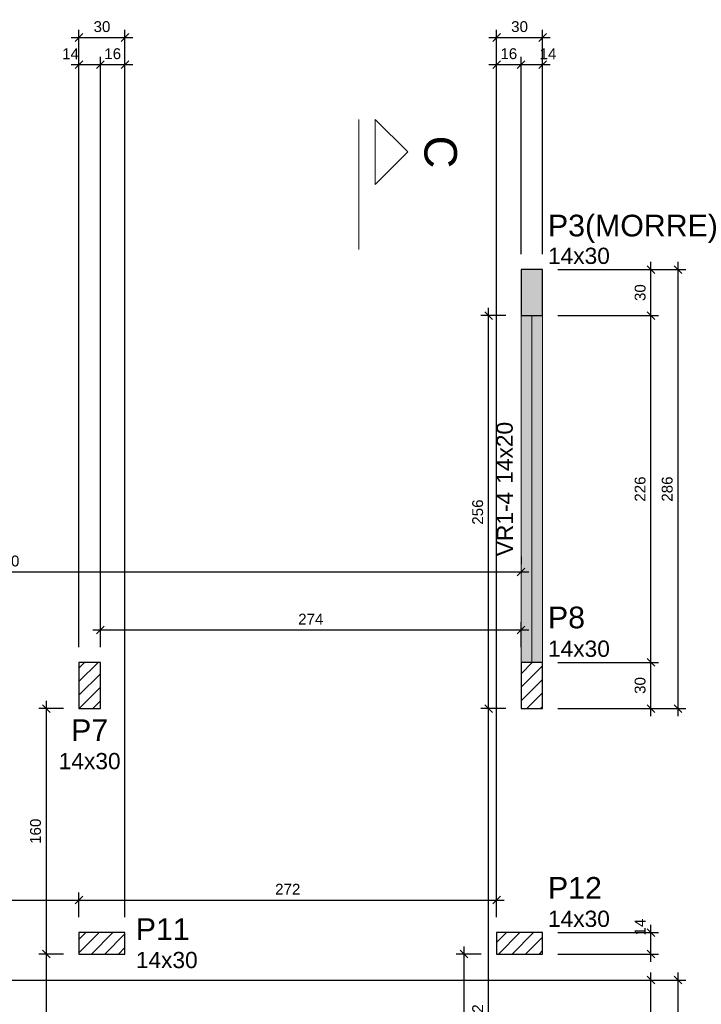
# Model space of a CAD drawing. Header units: millimetres. Extents: x 337 to 526, y -381 to -65.
# Tile 61 of 104: x 356 to 365, y -167 to -155. Entities that reach past the tile are written whole.
import ezdxf

# ---------------------------------------------------------------- set-up
doc = ezdxf.new("R2010")
doc.units = ezdxf.units.MM
doc.header["$MEASUREMENT"] = 0
doc.linetypes.add('DOT', pattern=[6.35, 0, -6.35])
doc.layers.get('0').update_dxf_attribs({"lineweight": 5})
for name, color, linetype, lineweight in [('FO-Cortes', 7, 'Continuous', 5), ('FO-Cotas', 5, 'Continuous', 5), ('FO-Eixos', 5, 'Continuous', 5), ('FO-Hachura pilar que morre', 106, 'Continuous', 5), ('FO-Hachura pilar que passa', 19, 'Continuous', 5), ('FO-Hachura viga', 43, 'Continuous', 5), ('FO-Pilares', 152, 'Continuous', 30), ('FO-Textos das vigas', 7, 'Continuous', 5), ('FO-Textos dos pilares', 7, 'Continuous', 5), ('FO-Vigas', 1, 'Continuous', 20)]:
    doc.layers.add(name, color=color, linetype=linetype, lineweight=lineweight)
doc.styles.add('Arial', font='arial.ttf')
doc.dimstyles.new('UM_50.000000', dxfattribs={"dimtxt": 0.18, "dimasz": 0.1, "dimexe": 0.1, "dimexo": 0.2, "dimgap": 0, "dimtad": 1, "dimtih": 1, "dimtoh": 1, "dimdec": 1, "dimlfac": 50, "dimzin": 0, "dimdsep": 46, "dimtxsty": 'Standard', "dimcen": 0.09, "dimdle": 0.1, "dimadec": 1, "dimazin": 2, "dimtfac": 1, "dimtdec": 4, "dimtofl": 0, "dimtmove": 0, "dimatfit": 3, "dimfxl": 1, "dimtolj": 1, "dimarcsym": 0})
pattern_1 = [(45, (341.53497, -212.47107), (-0.08838835, 0.08838835), [])]

# ---------------------------------------------------------------- blocks, each defined once
blk = doc.blocks.new('_Oblique')
at = {"color": 0, "linetype": 'ByBlock', "lineweight": -2}
blk.add_line((-0.5, -0.5), (0.5, 0.5), dxfattribs=at)
blk = doc.blocks.new('*D414')
at = {"layer": 'Defpoints', "color": 0, "transparency": 16777216}
for p in [(356.991, -155.136), (356.711, -162.928), (356.991, -162.928)]:
    blk.add_point(p, dxfattribs=at)
at = {"layer": 'FO-Cotas', "color": 0, "lineweight": -2, "transparency": 16777216}
for p, q in [((356.611, -155.136), (357.091, -155.136)), ((356.711, -162.728), (356.711, -155.036)), ((356.991, -162.728), (356.991, -155.036))]:
    blk.add_line(p, q, dxfattribs=at)
at = {"layer": 'FO-Cotas', "color": 0, "lineweight": -2, "transparency": 16777216, "xscale": 0.1, "yscale": 0.1, "zscale": 0.1, "rotation": 180}
blk.add_blockref('_Oblique', (356.711, -155.136), dxfattribs=at)
at = {"layer": 'FO-Cotas', "color": 0, "lineweight": -2, "transparency": 16777216, "xscale": 0.1, "yscale": 0.1, "zscale": 0.1}
blk.add_blockref('_Oblique', (356.991, -155.136), dxfattribs=at)
at = {"layer": 'FO-Cotas', "color": 7, "transparency": 16777216, "insert": (356.601, -154.995), "char_height": 0.1412, "attachment_point": 5, "rotation": 0.0057, "style": 'Arial'}
blk.add_mtext('\\A1;14', dxfattribs=at)
blk = doc.blocks.new('*D415')
at = {"layer": 'Defpoints', "color": 0, "transparency": 16777216}
for p in [(357.311, -155.136), (356.991, -162.928), (357.311, -166.448)]:
    blk.add_point(p, dxfattribs=at)
at = {"layer": 'FO-Cotas', "color": 0, "lineweight": -2, "transparency": 16777216}
for p, q in [((356.891, -155.136), (357.411, -155.136)), ((356.991, -162.728), (356.991, -155.036)), ((357.311, -166.248), (357.311, -155.036))]:
    blk.add_line(p, q, dxfattribs=at)
at = {"layer": 'FO-Cotas', "color": 0, "lineweight": -2, "transparency": 16777216, "xscale": 0.1, "yscale": 0.1, "zscale": 0.1, "rotation": 180}
blk.add_blockref('_Oblique', (356.991, -155.136), dxfattribs=at)
at = {"layer": 'FO-Cotas', "color": 0, "lineweight": -2, "transparency": 16777216, "xscale": 0.1, "yscale": 0.1, "zscale": 0.1}
blk.add_blockref('_Oblique', (357.311, -155.136), dxfattribs=at)
at = {"layer": 'FO-Cotas', "color": 7, "transparency": 16777216, "insert": (357.151, -154.995), "char_height": 0.1412, "attachment_point": 5, "rotation": 0.0057, "style": 'Arial'}
blk.add_mtext('\\A1;16', dxfattribs=at)
blk = doc.blocks.new('*D417')
at = {"layer": 'Defpoints', "color": 0, "transparency": 16777216}
for p in [(362.471, -155.136), (362.471, -157.808), (362.151, -166.448)]:
    blk.add_point(p, dxfattribs=at)
at = {"layer": 'FO-Cotas', "color": 0, "lineweight": -2, "transparency": 16777216}
for p, q in [((362.051, -155.136), (362.571, -155.136)), ((362.151, -166.248), (362.151, -155.036)), ((362.471, -157.608), (362.471, -155.036))]:
    blk.add_line(p, q, dxfattribs=at)
at = {"layer": 'FO-Cotas', "color": 0, "lineweight": -2, "transparency": 16777216, "xscale": 0.1, "yscale": 0.1, "zscale": 0.1, "rotation": 180}
blk.add_blockref('_Oblique', (362.151, -155.136), dxfattribs=at)
at = {"layer": 'FO-Cotas', "color": 0, "lineweight": -2, "transparency": 16777216, "xscale": 0.1, "yscale": 0.1, "zscale": 0.1}
blk.add_blockref('_Oblique', (362.471, -155.136), dxfattribs=at)
at = {"layer": 'FO-Cotas', "color": 7, "transparency": 16777216, "insert": (362.311, -154.995), "char_height": 0.1412, "attachment_point": 5, "rotation": 0.0057, "style": 'Arial'}
blk.add_mtext('\\A1;16', dxfattribs=at)
blk = doc.blocks.new('*D418')
at = {"layer": 'Defpoints', "color": 0, "transparency": 16777216}
for p in [(362.751, -155.136), (362.471, -157.808), (362.751, -157.808)]:
    blk.add_point(p, dxfattribs=at)
at = {"layer": 'FO-Cotas', "color": 0, "lineweight": -2, "transparency": 16777216}
for p, q in [((362.371, -155.136), (362.851, -155.136)), ((362.471, -157.608), (362.471, -155.036)), ((362.751, -157.608), (362.751, -155.036))]:
    blk.add_line(p, q, dxfattribs=at)
at = {"layer": 'FO-Cotas', "color": 0, "lineweight": -2, "transparency": 16777216, "xscale": 0.1, "yscale": 0.1, "zscale": 0.1, "rotation": 180}
blk.add_blockref('_Oblique', (362.471, -155.136), dxfattribs=at)
at = {"layer": 'FO-Cotas', "color": 0, "lineweight": -2, "transparency": 16777216, "xscale": 0.1, "yscale": 0.1, "zscale": 0.1}
blk.add_blockref('_Oblique', (362.751, -155.136), dxfattribs=at)
at = {"layer": 'FO-Cotas', "color": 7, "transparency": 16777216, "insert": (362.821, -154.995), "char_height": 0.1412, "attachment_point": 5, "rotation": 0.0057, "style": 'Arial'}
blk.add_mtext('\\A1;14', dxfattribs=at)
blk = doc.blocks.new('*D420')
at = {"layer": 'Defpoints', "color": 0, "transparency": 16777216}
for p in [(357.311, -154.783), (356.711, -162.928), (357.311, -166.448)]:
    blk.add_point(p, dxfattribs=at)
at = {"layer": 'FO-Cotas', "color": 0, "lineweight": -2, "transparency": 16777216}
for p, q in [((356.711, -162.728), (356.711, -154.683)), ((357.311, -166.248), (357.311, -154.683)), ((356.611, -154.783), (357.411, -154.783))]:
    blk.add_line(p, q, dxfattribs=at)
at = {"layer": 'FO-Cotas', "color": 0, "lineweight": -2, "transparency": 16777216, "xscale": 0.1, "yscale": 0.1, "zscale": 0.1, "rotation": 180}
blk.add_blockref('_Oblique', (356.711, -154.783), dxfattribs=at)
at = {"layer": 'FO-Cotas', "color": 0, "lineweight": -2, "transparency": 16777216, "xscale": 0.1, "yscale": 0.1, "zscale": 0.1}
blk.add_blockref('_Oblique', (357.311, -154.783), dxfattribs=at)
at = {"layer": 'FO-Cotas', "color": 7, "transparency": 16777216, "insert": (357.011, -154.642), "char_height": 0.1412, "attachment_point": 5, "rotation": 0.0057, "style": 'Arial'}
blk.add_mtext('\\A1;30', dxfattribs=at)
blk = doc.blocks.new('*D421')
at = {"layer": 'Defpoints', "color": 0, "transparency": 16777216}
for p in [(362.751, -154.783), (362.751, -157.808), (362.151, -166.448)]:
    blk.add_point(p, dxfattribs=at)
at = {"layer": 'FO-Cotas', "color": 0, "lineweight": -2, "transparency": 16777216}
for p, q in [((362.151, -166.248), (362.151, -154.683)), ((362.751, -157.608), (362.751, -154.683)), ((362.051, -154.783), (362.851, -154.783))]:
    blk.add_line(p, q, dxfattribs=at)
at = {"layer": 'FO-Cotas', "color": 0, "lineweight": -2, "transparency": 16777216, "xscale": 0.1, "yscale": 0.1, "zscale": 0.1, "rotation": 180}
blk.add_blockref('_Oblique', (362.151, -154.783), dxfattribs=at)
at = {"layer": 'FO-Cotas', "color": 0, "lineweight": -2, "transparency": 16777216, "xscale": 0.1, "yscale": 0.1, "zscale": 0.1}
blk.add_blockref('_Oblique', (362.751, -154.783), dxfattribs=at)
at = {"layer": 'FO-Cotas', "color": 7, "transparency": 16777216, "insert": (362.451, -154.642), "char_height": 0.1412, "attachment_point": 5, "rotation": 0.0057, "style": 'Arial'}
blk.add_mtext('\\A1;30', dxfattribs=at)
blk = doc.blocks.new('*D443')
at = {"layer": 'Defpoints', "color": 0, "transparency": 16777216}
for p in [(349.071, -167.068), (364.163, -167.068), (354.591, -171.248)]:
    blk.add_point(p, dxfattribs=at)
at = {"layer": 'FO-Cotas', "color": 0, "lineweight": -2, "transparency": 16777216}
for p, q in [((349.271, -167.068), (364.263, -167.068)), ((364.163, -171.348), (364.163, -166.968)), ((354.791, -171.248), (364.263, -171.248))]:
    blk.add_line(p, q, dxfattribs=at)
at = {"layer": 'FO-Cotas', "color": 0, "lineweight": -2, "transparency": 16777216, "xscale": 0.1, "yscale": 0.1, "zscale": 0.1}
for p, rotation in [((364.163, -167.068), 90), ((364.163, -171.248), 270)]:
    blk.add_blockref('_Oblique', p, dxfattribs=dict(at, rotation=rotation))
at = {"layer": 'FO-Cotas', "color": 7, "transparency": 16777216, "insert": (364.022, -169.158), "char_height": 0.1412, "attachment_point": 5, "rotation": 90, "style": 'Arial'}
blk.add_mtext('\\A1;209', dxfattribs=at)
blk = doc.blocks.new('*D445')
at = {"layer": 'Defpoints', "color": 0, "transparency": 16777216}
for p in [(362.751, -166.448), (364.163, -166.448), (362.751, -166.728)]:
    blk.add_point(p, dxfattribs=at)
at = {"layer": 'FO-Cotas', "color": 0, "lineweight": -2, "transparency": 16777216}
for p, q in [((364.163, -166.828), (364.163, -166.348)), ((362.951, -166.448), (364.263, -166.448)), ((362.951, -166.728), (364.263, -166.728))]:
    blk.add_line(p, q, dxfattribs=at)
at = {"layer": 'FO-Cotas', "color": 0, "lineweight": -2, "transparency": 16777216, "xscale": 0.1, "yscale": 0.1, "zscale": 0.1}
for p, rotation in [((364.163, -166.448), 90), ((364.163, -166.728), 270)]:
    blk.add_blockref('_Oblique', p, dxfattribs=dict(at, rotation=rotation))
at = {"layer": 'FO-Cotas', "color": 7, "transparency": 16777216, "insert": (364.022, -166.377), "char_height": 0.1412, "attachment_point": 5, "rotation": 90, "style": 'Arial'}
blk.add_mtext('\\A1;14', dxfattribs=at)
blk = doc.blocks.new('*D447')
at = {"layer": 'Defpoints', "color": 0, "transparency": 16777216}
for p in [(362.751, -162.928), (364.163, -162.928), (362.751, -163.528)]:
    blk.add_point(p, dxfattribs=at)
at = {"layer": 'FO-Cotas', "color": 0, "lineweight": -2, "transparency": 16777216}
for p, q in [((364.163, -163.628), (364.163, -162.828)), ((362.951, -162.928), (364.263, -162.928)), ((362.951, -163.528), (364.263, -163.528))]:
    blk.add_line(p, q, dxfattribs=at)
at = {"layer": 'FO-Cotas', "color": 0, "lineweight": -2, "transparency": 16777216, "xscale": 0.1, "yscale": 0.1, "zscale": 0.1}
for p, rotation in [((364.163, -162.928), 90), ((364.163, -163.528), 270)]:
    blk.add_blockref('_Oblique', p, dxfattribs=dict(at, rotation=rotation))
at = {"layer": 'FO-Cotas', "color": 7, "transparency": 16777216, "insert": (364.022, -163.228), "char_height": 0.1412, "attachment_point": 5, "rotation": 90, "style": 'Arial'}
blk.add_mtext('\\A1;30', dxfattribs=at)
blk = doc.blocks.new('*D448')
at = {"layer": 'Defpoints', "color": 0, "transparency": 16777216}
for p in [(362.751, -158.408), (364.163, -158.408), (362.751, -162.928)]:
    blk.add_point(p, dxfattribs=at)
at = {"layer": 'FO-Cotas', "color": 0, "lineweight": -2, "transparency": 16777216}
for p, q in [((364.163, -163.028), (364.163, -158.308)), ((362.951, -158.408), (364.263, -158.408)), ((362.951, -162.928), (364.263, -162.928))]:
    blk.add_line(p, q, dxfattribs=at)
at = {"layer": 'FO-Cotas', "color": 0, "lineweight": -2, "transparency": 16777216, "xscale": 0.1, "yscale": 0.1, "zscale": 0.1}
for p, rotation in [((364.163, -158.408), 90), ((364.163, -162.928), 270)]:
    blk.add_blockref('_Oblique', p, dxfattribs=dict(at, rotation=rotation))
at = {"layer": 'FO-Cotas', "color": 7, "transparency": 16777216, "insert": (364.022, -160.668), "char_height": 0.1412, "attachment_point": 5, "rotation": 90, "style": 'Arial'}
blk.add_mtext('\\A1;226', dxfattribs=at)
blk = doc.blocks.new('*D449')
at = {"layer": 'Defpoints', "color": 0, "transparency": 16777216}
for p in [(362.751, -157.808), (364.163, -157.808), (362.751, -158.408)]:
    blk.add_point(p, dxfattribs=at)
at = {"layer": 'FO-Cotas', "color": 0, "lineweight": -2, "transparency": 16777216}
for p, q in [((362.951, -157.808), (364.263, -157.808)), ((364.163, -158.508), (364.163, -157.708)), ((362.951, -158.408), (364.263, -158.408))]:
    blk.add_line(p, q, dxfattribs=at)
at = {"layer": 'FO-Cotas', "color": 0, "lineweight": -2, "transparency": 16777216, "xscale": 0.1, "yscale": 0.1, "zscale": 0.1}
for p, rotation in [((364.163, -157.808), 90), ((364.163, -158.408), 270)]:
    blk.add_blockref('_Oblique', p, dxfattribs=dict(at, rotation=rotation))
at = {"layer": 'FO-Cotas', "color": 7, "transparency": 16777216, "insert": (364.022, -158.108), "char_height": 0.1412, "attachment_point": 5, "rotation": 90, "style": 'Arial'}
blk.add_mtext('\\A1;30', dxfattribs=at)
blk = doc.blocks.new('*D453')
at = {"layer": 'Defpoints', "color": 0, "transparency": 16777216}
for p in [(349.071, -167.068), (364.516, -167.068), (362.751, -171.848)]:
    blk.add_point(p, dxfattribs=at)
at = {"layer": 'FO-Cotas', "color": 0, "lineweight": -2, "transparency": 16777216}
for p, q in [((349.271, -167.068), (364.616, -167.068)), ((364.516, -171.948), (364.516, -166.968)), ((362.951, -171.848), (364.616, -171.848))]:
    blk.add_line(p, q, dxfattribs=at)
at = {"layer": 'FO-Cotas', "color": 0, "lineweight": -2, "transparency": 16777216, "xscale": 0.1, "yscale": 0.1, "zscale": 0.1}
for p, rotation in [((364.516, -167.068), 90), ((364.516, -171.848), 270)]:
    blk.add_blockref('_Oblique', p, dxfattribs=dict(at, rotation=rotation))
at = {"layer": 'FO-Cotas', "color": 7, "transparency": 16777216, "insert": (364.375, -169.458), "char_height": 0.1412, "attachment_point": 5, "rotation": 90, "style": 'Arial'}
blk.add_mtext('\\A1;239', dxfattribs=at)
blk = doc.blocks.new('*D454')
at = {"layer": 'Defpoints', "color": 0, "transparency": 16777216}
for p in [(362.751, -157.808), (364.516, -157.808), (362.751, -163.528)]:
    blk.add_point(p, dxfattribs=at)
at = {"layer": 'FO-Cotas', "color": 0, "lineweight": -2, "transparency": 16777216}
for p, q in [((362.951, -157.808), (364.616, -157.808)), ((364.516, -163.628), (364.516, -157.708)), ((362.951, -163.528), (364.616, -163.528))]:
    blk.add_line(p, q, dxfattribs=at)
at = {"layer": 'FO-Cotas', "color": 0, "lineweight": -2, "transparency": 16777216, "xscale": 0.1, "yscale": 0.1, "zscale": 0.1}
for p, rotation in [((364.516, -157.808), 90), ((364.516, -163.528), 270)]:
    blk.add_blockref('_Oblique', p, dxfattribs=dict(at, rotation=rotation))
at = {"layer": 'FO-Cotas', "color": 7, "transparency": 16777216, "insert": (364.375, -160.668), "char_height": 0.1412, "attachment_point": 5, "rotation": 90, "style": 'Arial'}
blk.add_mtext('\\A1;286', dxfattribs=at)
blk = doc.blocks.new('*D456')
at = {"layer": 'Defpoints', "color": 0, "transparency": 16777216}
for p in [(349.071, -161.748), (362.471, -161.748), (362.471, -161.748)]:
    blk.add_point(p, dxfattribs=at)
at = {"layer": 'FO-Cotas', "color": 0, "lineweight": -2, "transparency": 16777216}
for p, q in [((349.071, -161.548), (349.071, -161.648)), ((362.471, -161.548), (362.471, -161.648)), ((348.971, -161.748), (362.571, -161.748))]:
    blk.add_line(p, q, dxfattribs=at)
at = {"layer": 'FO-Cotas', "color": 0, "lineweight": -2, "transparency": 16777216, "xscale": 0.1, "yscale": 0.1, "zscale": 0.1, "rotation": 180}
blk.add_blockref('_Oblique', (349.071, -161.748), dxfattribs=at)
at = {"layer": 'FO-Cotas', "color": 0, "lineweight": -2, "transparency": 16777216, "xscale": 0.1, "yscale": 0.1, "zscale": 0.1}
blk.add_blockref('_Oblique', (362.471, -161.748), dxfattribs=at)
at = {"layer": 'FO-Cotas', "color": 7, "transparency": 16777216, "insert": (355.771, -161.606), "char_height": 0.1412, "attachment_point": 5, "rotation": 0.0057, "style": 'Arial'}
blk.add_mtext('\\A1;670', dxfattribs=at)
blk = doc.blocks.new('*D457')
at = {"layer": 'Defpoints', "color": 0, "transparency": 16777216}
for p in [(362.471, -162.504), (356.991, -162.928), (362.471, -162.928)]:
    blk.add_point(p, dxfattribs=at)
at = {"layer": 'FO-Cotas', "color": 0, "lineweight": -2, "transparency": 16777216}
for p, q in [((356.991, -162.728), (356.991, -162.404)), ((362.471, -162.728), (362.471, -162.404)), ((356.891, -162.504), (362.571, -162.504))]:
    blk.add_line(p, q, dxfattribs=at)
at = {"layer": 'FO-Cotas', "color": 0, "lineweight": -2, "transparency": 16777216, "xscale": 0.1, "yscale": 0.1, "zscale": 0.1, "rotation": 180}
blk.add_blockref('_Oblique', (356.991, -162.504), dxfattribs=at)
at = {"layer": 'FO-Cotas', "color": 0, "lineweight": -2, "transparency": 16777216, "xscale": 0.1, "yscale": 0.1, "zscale": 0.1}
blk.add_blockref('_Oblique', (362.471, -162.504), dxfattribs=at)
at = {"layer": 'FO-Cotas', "color": 7, "transparency": 16777216, "insert": (359.731, -162.363), "char_height": 0.1412, "attachment_point": 5, "rotation": 0.0057, "style": 'Arial'}
blk.add_mtext('\\A1;274', dxfattribs=at)
blk = doc.blocks.new('*D459')
at = {"layer": 'Defpoints', "color": 0, "transparency": 16777216}
for p in [(356.711, -166.024), (354.311, -166.448), (356.711, -166.448)]:
    blk.add_point(p, dxfattribs=at)
at = {"layer": 'FO-Cotas', "color": 0, "lineweight": -2, "transparency": 16777216}
for p, q in [((354.211, -166.024), (356.811, -166.024)), ((354.311, -166.248), (354.311, -165.924)), ((356.711, -166.248), (356.711, -165.924))]:
    blk.add_line(p, q, dxfattribs=at)
at = {"layer": 'FO-Cotas', "color": 0, "lineweight": -2, "transparency": 16777216, "xscale": 0.1, "yscale": 0.1, "zscale": 0.1, "rotation": 180}
blk.add_blockref('_Oblique', (354.311, -166.024), dxfattribs=at)
at = {"layer": 'FO-Cotas', "color": 0, "lineweight": -2, "transparency": 16777216, "xscale": 0.1, "yscale": 0.1, "zscale": 0.1}
blk.add_blockref('_Oblique', (356.711, -166.024), dxfattribs=at)
at = {"layer": 'FO-Cotas', "color": 7, "transparency": 16777216, "insert": (355.511, -165.883), "char_height": 0.1412, "attachment_point": 5, "rotation": 0.0057, "style": 'Arial'}
blk.add_mtext('\\A1;120', dxfattribs=at)
blk = doc.blocks.new('*D460')
at = {"layer": 'Defpoints', "color": 0, "transparency": 16777216}
for p in [(362.151, -166.024), (356.711, -166.448), (362.151, -166.448)]:
    blk.add_point(p, dxfattribs=at)
at = {"layer": 'FO-Cotas', "color": 0, "lineweight": -2, "transparency": 16777216}
for p, q in [((356.611, -166.024), (362.251, -166.024)), ((356.711, -166.248), (356.711, -165.924)), ((362.151, -166.248), (362.151, -165.924))]:
    blk.add_line(p, q, dxfattribs=at)
at = {"layer": 'FO-Cotas', "color": 0, "lineweight": -2, "transparency": 16777216, "xscale": 0.1, "yscale": 0.1, "zscale": 0.1, "rotation": 180}
blk.add_blockref('_Oblique', (356.711, -166.024), dxfattribs=at)
at = {"layer": 'FO-Cotas', "color": 0, "lineweight": -2, "transparency": 16777216, "xscale": 0.1, "yscale": 0.1, "zscale": 0.1}
blk.add_blockref('_Oblique', (362.151, -166.024), dxfattribs=at)
at = {"layer": 'FO-Cotas', "color": 7, "transparency": 16777216, "insert": (359.431, -165.883), "char_height": 0.1412, "attachment_point": 5, "rotation": 0.0057, "style": 'Arial'}
blk.add_mtext('\\A1;272', dxfattribs=at)
blk = doc.blocks.new('*D462')
at = {"layer": 'Defpoints', "color": 0, "transparency": 16777216}
for p in [(362.151, -166.728), (361.727, -171.568), (362.151, -171.568)]:
    blk.add_point(p, dxfattribs=at)
at = {"layer": 'FO-Cotas', "color": 0, "lineweight": -2, "transparency": 16777216}
for p, q in [((361.727, -166.628), (361.727, -171.668)), ((361.951, -166.728), (361.627, -166.728)), ((361.951, -171.568), (361.627, -171.568))]:
    blk.add_line(p, q, dxfattribs=at)
at = {"layer": 'FO-Cotas', "color": 0, "lineweight": -2, "transparency": 16777216, "xscale": 0.1, "yscale": 0.1, "zscale": 0.1}
for p, rotation in [((361.727, -166.728), 90), ((361.727, -171.568), 270)]:
    blk.add_blockref('_Oblique', p, dxfattribs=dict(at, rotation=rotation))
at = {"layer": 'FO-Cotas', "color": 7, "transparency": 16777216, "insert": (361.586, -169.148), "char_height": 0.1412, "attachment_point": 5, "rotation": 90, "style": 'Arial'}
blk.add_mtext('\\A1;242', dxfattribs=at)
blk = doc.blocks.new('*D463')
at = {"layer": 'Defpoints', "color": 0, "transparency": 16777216}
for p in [(356.287, -166.728), (356.711, -166.728), (356.711, -171.568)]:
    blk.add_point(p, dxfattribs=at)
at = {"layer": 'FO-Cotas', "color": 0, "lineweight": -2, "transparency": 16777216}
for p, q in [((356.287, -171.668), (356.287, -166.628)), ((356.511, -166.728), (356.187, -166.728)), ((356.511, -171.568), (356.187, -171.568))]:
    blk.add_line(p, q, dxfattribs=at)
at = {"layer": 'FO-Cotas', "color": 0, "lineweight": -2, "transparency": 16777216, "xscale": 0.1, "yscale": 0.1, "zscale": 0.1}
for p, rotation in [((356.287, -166.728), 90), ((356.287, -171.568), 270)]:
    blk.add_blockref('_Oblique', p, dxfattribs=dict(at, rotation=rotation))
at = {"layer": 'FO-Cotas', "color": 7, "transparency": 16777216, "insert": (356.146, -169.148), "char_height": 0.1412, "attachment_point": 5, "rotation": 90, "style": 'Arial'}
blk.add_mtext('\\A1;242', dxfattribs=at)
blk = doc.blocks.new('*D464')
at = {"layer": 'Defpoints', "color": 0, "transparency": 16777216}
for p in [(356.287, -163.528), (356.711, -163.528), (356.711, -166.728)]:
    blk.add_point(p, dxfattribs=at)
at = {"layer": 'FO-Cotas', "color": 0, "lineweight": -2, "transparency": 16777216}
for p, q in [((356.287, -166.828), (356.287, -163.428)), ((356.511, -163.528), (356.187, -163.528)), ((356.511, -166.728), (356.187, -166.728))]:
    blk.add_line(p, q, dxfattribs=at)
at = {"layer": 'FO-Cotas', "color": 0, "lineweight": -2, "transparency": 16777216, "xscale": 0.1, "yscale": 0.1, "zscale": 0.1}
for p, rotation in [((356.287, -163.528), 90), ((356.287, -166.728), 270)]:
    blk.add_blockref('_Oblique', p, dxfattribs=dict(at, rotation=rotation))
at = {"layer": 'FO-Cotas', "color": 7, "transparency": 16777216, "insert": (356.146, -165.128), "char_height": 0.1412, "attachment_point": 5, "rotation": 90, "style": 'Arial'}
blk.add_mtext('\\A1;160', dxfattribs=at)
blk = doc.blocks.new('*D465')
at = {"layer": 'Defpoints', "color": 0, "transparency": 16777216}
for p in [(362.047, -163.528), (362.471, -163.528), (362.471, -171.568)]:
    blk.add_point(p, dxfattribs=at)
at = {"layer": 'FO-Cotas', "color": 0, "lineweight": -2, "transparency": 16777216}
for p, q in [((362.047, -171.668), (362.047, -163.428)), ((362.271, -163.528), (361.947, -163.528)), ((362.271, -171.568), (361.947, -171.568))]:
    blk.add_line(p, q, dxfattribs=at)
at = {"layer": 'FO-Cotas', "color": 0, "lineweight": -2, "transparency": 16777216, "xscale": 0.1, "yscale": 0.1, "zscale": 0.1}
for p, rotation in [((362.047, -163.528), 90), ((362.047, -171.568), 270)]:
    blk.add_blockref('_Oblique', p, dxfattribs=dict(at, rotation=rotation))
at = {"layer": 'FO-Cotas', "color": 7, "transparency": 16777216, "insert": (361.906, -167.548), "char_height": 0.1412, "attachment_point": 5, "rotation": 90, "style": 'Arial'}
blk.add_mtext('\\A1;402', dxfattribs=at)
blk = doc.blocks.new('*D466')
at = {"layer": 'Defpoints', "color": 0, "transparency": 16777216}
for p in [(362.047, -158.408), (362.471, -158.408), (362.471, -163.528)]:
    blk.add_point(p, dxfattribs=at)
at = {"layer": 'FO-Cotas', "color": 0, "lineweight": -2, "transparency": 16777216}
for p, q in [((362.047, -163.628), (362.047, -158.308)), ((362.271, -158.408), (361.947, -158.408)), ((362.271, -163.528), (361.947, -163.528))]:
    blk.add_line(p, q, dxfattribs=at)
at = {"layer": 'FO-Cotas', "color": 0, "lineweight": -2, "transparency": 16777216, "xscale": 0.1, "yscale": 0.1, "zscale": 0.1}
for p, rotation in [((362.047, -158.408), 90), ((362.047, -163.528), 270)]:
    blk.add_blockref('_Oblique', p, dxfattribs=dict(at, rotation=rotation))
at = {"layer": 'FO-Cotas', "color": 7, "transparency": 16777216, "insert": (361.906, -160.968), "char_height": 0.1412, "attachment_point": 5, "rotation": 90, "style": 'Arial'}
blk.add_mtext('\\A1;256', dxfattribs=at)

msp = doc.modelspace()

# ---------------------------------------------------------------- hatches: boundary and pattern name
at = {"layer": 'FO-Hachura pilar que morre', "linetype": 'Continuous'}
msp.add_hatch(color=256, dxfattribs=at).paths.add_polyline_path([(362.7507, -157.8077), (362.6107, -157.8077), (362.4707, -157.8077), (362.4707, -158.1077), (362.4707, -158.4077), (362.6107, -158.4077), (362.7507, -158.4077), (362.7507, -158.1077)])
at = {"layer": 'FO-Hachura pilar que passa', "linetype": 'Continuous'}
h = msp.add_hatch(dxfattribs=at)
h.set_pattern_fill('ANSI31', color=256, style=0)
h.set_pattern_definition(pattern_1)
h.paths.add_polyline_path([(356.7109, -163.5277), (356.8509, -163.5277), (356.9909, -163.5277), (356.9909, -163.2277), (356.9909, -162.9277), (356.8509, -162.9277), (356.7109, -162.9277), (356.7109, -163.2277)])
h = msp.add_hatch(dxfattribs=at)
h.set_pattern_fill('ANSI31', color=256, style=0)
h.set_pattern_definition(pattern_1)
h.paths.add_polyline_path([(362.7507, -162.9277), (362.6107, -162.9277), (362.4707, -162.9277), (362.4707, -163.2277), (362.4707, -163.5277), (362.6107, -163.5277), (362.7507, -163.5277), (362.7507, -163.2277)])
h = msp.add_hatch(dxfattribs=at)
h.set_pattern_fill('ANSI31', color=256, style=0)
h.set_pattern_definition(pattern_1)
h.paths.add_polyline_path([(356.7109, -166.4477), (356.7109, -166.5877), (356.7109, -166.7277), (357.0109, -166.7277), (357.3109, -166.7277), (357.3109, -166.5877), (357.3109, -166.4477), (357.0109, -166.4477)])
h = msp.add_hatch(dxfattribs=at)
h.set_pattern_fill('ANSI31', color=256, style=0)
h.set_pattern_definition(pattern_1)
h.paths.add_polyline_path([(362.7507, -166.7277), (362.7507, -166.5877), (362.7507, -166.4477), (362.4507, -166.4477), (362.1507, -166.4477), (362.1507, -166.5877), (362.1507, -166.7277), (362.4507, -166.7277)])
at = {"layer": 'FO-Hachura viga', "linetype": 'Continuous'}
msp.add_hatch(color=256, dxfattribs=at).paths.add_polyline_path([(362.7507, -158.4077), (362.7507, -158.4077), (362.4707, -158.4077), (362.4707, -162.9277), (362.7507, -162.9277), (362.7507, -158.4077)])

# ---------------------------------------------------------------- linework, layer by layer
at = {"layer": 'FO-Cortes', "ltscale": 0.2}
msp.add_line((360.3584, -155.8509), (360.3584, -157.5453), dxfattribs=at)
at = {"layer": 'FO-Cortes', "linetype": 'Continuous'}
msp.add_lwpolyline([(360.5702, -155.8509), (360.5702, -156.6981), (360.9938, -156.2745), (360.5702, -155.8509)], close=True, dxfattribs=at)
at = {"layer": 'FO-Eixos'}
msp.add_line((362.6107, -162.9277), (362.6107, -158.4077), dxfattribs=at)
at = {"layer": 'FO-Pilares'}
for points in [[(362.7507, -157.8077), (362.6107, -157.8077), (362.4707, -157.8077), (362.4707, -158.1077), (362.4707, -158.4077), (362.6107, -158.4077), (362.7507, -158.4077), (362.7507, -158.1077), (362.7507, -157.8077)], [(356.7109, -163.5277), (356.8509, -163.5277), (356.9909, -163.5277), (356.9909, -163.2277), (356.9909, -162.9277), (356.8509, -162.9277), (356.7109, -162.9277), (356.7109, -163.2277), (356.7109, -163.5277)], [(362.7507, -162.9277), (362.6107, -162.9277), (362.4707, -162.9277), (362.4707, -163.2277), (362.4707, -163.5277), (362.6107, -163.5277), (362.7507, -163.5277), (362.7507, -163.2277), (362.7507, -162.9277)], [(356.7109, -166.4477), (356.7109, -166.5877), (356.7109, -166.7277), (357.0109, -166.7277), (357.3109, -166.7277), (357.3109, -166.5877), (357.3109, -166.4477), (357.0109, -166.4477), (356.7109, -166.4477)], [(362.7507, -166.7277), (362.7507, -166.5877), (362.7507, -166.4477), (362.4507, -166.4477), (362.1507, -166.4477), (362.1507, -166.5877), (362.1507, -166.7277), (362.4507, -166.7277), (362.7507, -166.7277)]]:
    msp.add_lwpolyline(points, close=True, dxfattribs=at)
at = {"layer": 'FO-Vigas'}
for p, q in [((362.4707, -162.9277), (362.4707, -158.4077)), ((362.7507, -162.9277), (362.7507, -158.4077))]:
    msp.add_line(p, q, dxfattribs=at)

# ---------------------------------------------------------------- texts
at = {"layer": 'FO-Cortes', "linetype": 'DOT', "ltscale": 0.2, "insert": (361.2056, -156.2745), "char_height": 0.4236, "width": 0.869897, "attachment_point": 8, "rotation": 270, "line_spacing_factor": 0.798, "style": 'Arial'}
msp.add_mtext('C', dxfattribs=at)
at = {"layer": 'FO-Textos das vigas', "char_height": 0.2118, "rotation": 90, "line_spacing_factor": 0.798, "style": 'Arial'}
for s, insert, width, attachment_point in [('14x20', (362.3648, -160.5984), 1.640981, 7), ('VR1-4', (362.3648, -160.7043), 1.70715, 9)]:
    msp.add_mtext(s, dxfattribs=dict(at, insert=insert, width=width, attachment_point=attachment_point))
at = {"layer": 'FO-Textos dos pilares', "line_spacing_factor": 0.798, "style": 'Arial'}
for s, insert, char_height, width, attachment_point in [('P3(MORRE)', (362.821, -157.4601), 0.2824, 4.224498, 7), ('14x30', (362.8213, -157.7371), 0.2118, 1.640981, 7), ('P8', (362.8213, -162.4864), 0.2824, 0.920846, 7), ('14x30', (362.8213, -162.8571), 0.2118, 1.640981, 7), ('P7', (356.8507, -163.9515), 0.2824, 0.920846, 8), ('14x30', (356.8507, -164.3221), 0.2118, 1.640981, 8), ('P12', (362.8213, -166.0064), 0.2824, 1.339547, 7), ('14x30', (362.8213, -166.3771), 0.2118, 1.640981, 7), ('P11', (357.4519, -166.5437), 0.2824, 1.339547, 7), ('14x30', (357.4519, -166.9144), 0.2118, 1.640981, 7)]:
    msp.add_mtext(s, dxfattribs=dict(at, insert=insert, char_height=char_height, width=width, attachment_point=attachment_point))

# ---------------------------------------------------------------- dimensions: what is measured, and where the dimension line sits
at = {"layer": 'FO-Cotas'}
for base, p1, p2, picture, middle in [((357.3109, -154.7829), (356.7109, -162.9277), (357.3109, -166.4477), '*D420', (357.0109, -154.6417)), ((362.7507, -154.7829), (362.1507, -166.4477), (362.7507, -157.8077), '*D421', (362.4507, -154.6417)), ((356.9909, -155.1359), (356.7109, -162.9277), (356.9909, -162.9277), '*D414', (356.6009, -154.9947)), ((357.3109, -155.1359), (356.9909, -162.9277), (357.3109, -166.4477), '*D415', (357.1509, -154.9947)), ((362.4707, -155.1359), (362.1507, -166.4477), (362.4707, -157.8077), '*D417', (362.3107, -154.9947)), ((362.7507, -155.1359), (362.4707, -157.8077), (362.7507, -157.8077), '*D418', (362.8213, -154.9947)), ((362.4707, -161.7477), (349.0707, -161.7477), (362.4707, -161.7477), '*D456', (355.7707, -161.6065)), ((362.4707, -162.5041), (356.9909, -162.9277), (362.4707, -162.9277), '*D457', (359.7308, -162.3629)), ((356.7109, -166.0241), (354.3107, -166.4477), (356.7109, -166.4477), '*D459', (355.5108, -165.8829)), ((362.1507, -166.0241), (356.7109, -166.4477), (362.1507, -166.4477), '*D460', (359.4308, -165.8829))]:
    dim = msp.add_linear_dim(base=base, p1=p1, p2=p2, dimstyle='UM_50.000000', override={"dimtxt": 0.1412, "dimasz": 0.1, "dimexe": 0.1, "dimexo": 0.2, "dimtad": 1, "dimtih": 0, "dimtoh": 0, "dimdec": 1, "dimlfac": 50, "dimzin": 8, "dimtxsty": 'Arial', "dimblk": 'Oblique', "dimblk1": 'Oblique', "dimblk2": 'Oblique', "dimsah": 1, "dimdle": 0.1, "dimse1": 0, "dimse2": 0, "dimclrt": 7, "dimadec": 1, "dimazin": 3, "dimtmove": 2, "dimldrblk": 'Oblique'}, dxfattribs=at)
    dim.commit()
    dim.dimension.update_dxf_attribs({"geometry": picture, "text_midpoint": middle, "dimtype": 160, "text_rotation": 0.00573})
for base, p1, p2, picture, middle in [((364.1627, -157.8077), (362.7507, -158.4077), (362.7507, -157.8077), '*D449', (364.0215, -158.1077)), ((364.5157, -157.8077), (362.7507, -163.5277), (362.7507, -157.8077), '*D454', (364.3745, -160.6677)), ((362.0471, -158.4077), (362.4707, -163.5277), (362.4707, -158.4077), '*D466', (361.9059, -160.9677)), ((364.1627, -158.4077), (362.7507, -162.9277), (362.7507, -158.4077), '*D448', (364.0215, -160.6677)), ((364.1627, -162.9277), (362.7507, -163.5277), (362.7507, -162.9277), '*D447', (364.0215, -163.2277)), ((356.2873, -163.5277), (356.7109, -166.7277), (356.7109, -163.5277), '*D464', (356.1461, -165.1277)), ((362.0471, -163.5277), (362.4707, -171.5679), (362.4707, -163.5277), '*D465', (361.9059, -167.5478)), ((364.1627, -166.4477), (362.7507, -166.7277), (362.7507, -166.4477), '*D445', (364.0215, -166.3771)), ((356.2873, -166.7277), (356.7109, -171.5679), (356.7109, -166.7277), '*D463', (356.1461, -169.1478)), ((361.7271, -171.5679), (362.1507, -166.7277), (362.1507, -171.5679), '*D462', (361.5859, -169.1478)), ((364.1627, -167.0677), (354.5907, -171.2479), (349.0707, -167.0677), '*D443', (364.0215, -169.1578)), ((364.5157, -167.0677), (362.7507, -171.8479), (349.0707, -167.0677), '*D453', (364.3745, -169.4578))]:
    dim = msp.add_linear_dim(base=base, p1=p1, p2=p2, angle=90, dimstyle='UM_50.000000', override={"dimtxt": 0.1412, "dimasz": 0.1, "dimexe": 0.1, "dimexo": 0.2, "dimtad": 1, "dimtih": 0, "dimtoh": 0, "dimdec": 1, "dimlfac": 50, "dimzin": 8, "dimtxsty": 'Arial', "dimblk": 'Oblique', "dimblk1": 'Oblique', "dimblk2": 'Oblique', "dimsah": 1, "dimdle": 0.1, "dimse1": 0, "dimse2": 0, "dimclrt": 7, "dimadec": 1, "dimazin": 3, "dimtmove": 2, "dimldrblk": 'Oblique'}, dxfattribs=at)
    dim.commit()
    dim.dimension.update_dxf_attribs({"geometry": picture, "text_midpoint": middle, "dimtype": 160, "text_rotation": 90})

doc.saveas('drawing.dxf')
